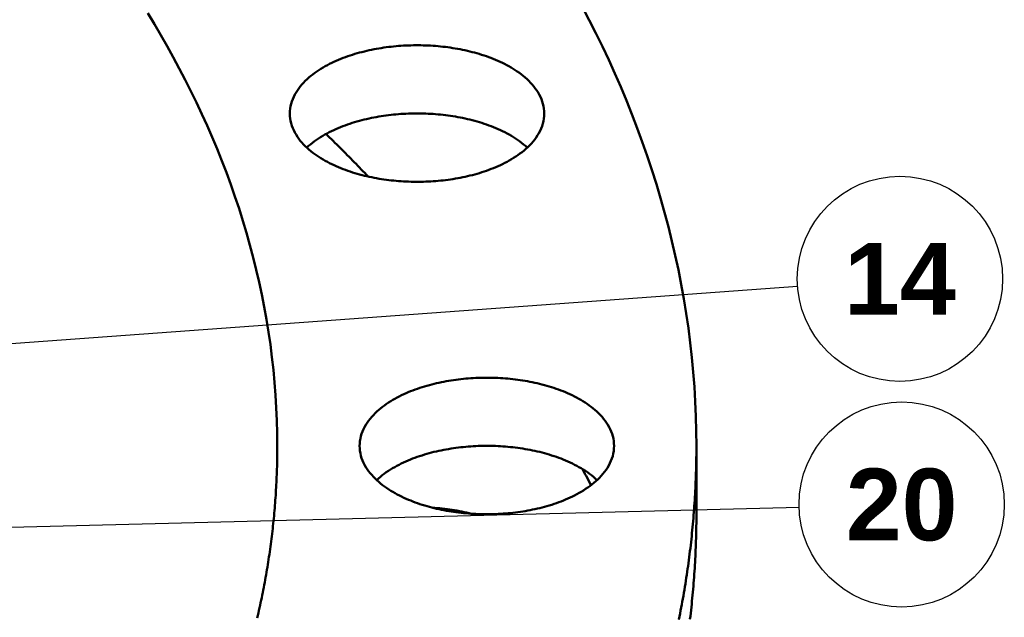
# Model space of a CAD drawing. Header units: millimetres. Extents: x 0 to 841, y 0 to 594.
# Tile 33 of 36: x 448 to 496, y 379 to 408. Entities that reach past the tile are written whole.
import ezdxf
from ezdxf.enums import TextEntityAlignment as Align

# ---------------------------------------------------------------- set-up
doc = ezdxf.new("R2010")
doc.units = ezdxf.units.MM
for name, color, linetype, lineweight in [('COTA', 7, 'CONTINUOUS', 25), ('FINA', 7, 'CONTINUOUS', 25), ('TXT', 7, 'CONTINUOUS', 25), ('VIS', 7, 'CONTINUOUS', 50)]:
    doc.layers.add(name, color=color, linetype=linetype, lineweight=lineweight)
doc.styles.add('STDB', font='LiberationSans-Bold.ttf')

msp = doc.modelspace()

# ---------------------------------------------------------------- linework, layer by layer
at = {"layer": 'COTA'}
for p, q in [((352.411, 385.642), (486.269, 395.376)), ((343.234, 380.979), (486.342, 384.611))]:
    msp.add_line(p, q, dxfattribs=at)
at = {"layer": 'FINA'}
for points in [[(460.923, 387.592), (460.918, 388.211), (460.902, 388.83), (460.875, 389.449), (460.838, 390.068), (460.791, 390.685), (460.733, 391.302), (460.664, 391.917), (460.585, 392.532), (460.496, 393.145), (460.396, 393.756), (460.287, 394.366), (460.167, 394.973), (460.038, 395.579), (459.898, 396.183), (459.749, 396.784), (459.59, 397.383), (459.422, 397.979), (459.244, 398.572), (459.058, 399.163), (458.862, 399.75), (458.657, 400.335), (458.443, 400.916), (458.221, 401.494), (457.99, 402.069), (457.751, 402.64), (457.504, 403.208), (457.248, 403.773), (456.985, 404.333), (456.714, 404.89), (456.436, 405.443), (456.15, 405.993), (455.856, 406.538), (455.556, 407.08), (455.248, 407.618), (454.934, 408.152), (454.613, 408.681)], [(460.923, 387.592), (460.918, 388.211), (460.902, 388.83), (460.875, 389.449), (460.838, 390.068), (460.791, 390.685), (460.733, 391.302), (460.664, 391.917), (460.585, 392.532), (460.496, 393.145), (460.396, 393.756), (460.287, 394.366), (460.167, 394.973), (460.038, 395.579), (459.898, 396.183), (459.749, 396.784), (459.59, 397.383), (459.422, 397.979), (459.244, 398.572), (459.058, 399.163), (458.862, 399.75), (458.657, 400.335), (458.443, 400.916), (458.221, 401.494), (457.99, 402.069), (457.751, 402.64), (457.504, 403.208), (457.248, 403.773), (456.985, 404.333), (456.714, 404.89), (456.436, 405.443), (456.15, 405.993), (455.856, 406.538), (455.556, 407.08), (455.248, 407.618), (454.934, 408.152), (454.613, 408.681)], [(481.341, 387.592), (481.335, 388.312), (481.316, 389.032), (481.285, 389.752), (481.242, 390.471), (481.187, 391.189), (481.119, 391.906), (481.04, 392.622), (480.948, 393.336), (480.844, 394.049), (480.728, 394.76), (480.601, 395.468), (480.462, 396.175), (480.311, 396.879), (480.149, 397.581), (479.976, 398.28), (479.791, 398.976), (479.595, 399.669), (479.389, 400.359), (479.172, 401.046), (478.944, 401.729), (478.706, 402.409), (478.457, 403.085), (478.199, 403.757), (477.93, 404.426), (477.652, 405.09), (477.365, 405.751), (477.068, 406.407), (476.762, 407.059), (476.447, 407.706), (476.123, 408.35), (475.79, 408.988)], [(461.533, 403.796), (461.537, 403.916), (461.549, 404.036), (461.569, 404.155), (461.597, 404.272), (461.632, 404.388), (461.674, 404.501), (461.722, 404.611), (461.776, 404.719), (461.836, 404.823), (461.901, 404.925), (461.97, 405.023), (462.044, 405.119), (462.121, 405.211), (462.202, 405.3), (462.287, 405.386), (462.374, 405.469), (462.464, 405.55), (462.556, 405.627), (462.651, 405.702), (462.747, 405.774), (462.846, 405.844), (462.946, 405.911), (463.047, 405.975), (463.151, 406.038), (463.255, 406.098), (463.361, 406.156), (463.468, 406.211), (463.576, 406.265), (463.684, 406.316), (463.794, 406.366), (463.905, 406.414), (464.016, 406.46), (464.129, 406.504), (464.241, 406.546), (464.355, 406.587), (464.469, 406.625), (464.584, 406.663), (464.699, 406.698), (464.814, 406.732), (464.93, 406.765), (465.047, 406.795), (465.164, 406.825), (465.281, 406.853), (465.399, 406.879), (465.517, 406.904), (465.635, 406.928), (465.753, 406.95), (465.872, 406.97), (465.991, 406.99), (466.11, 407.008), (466.229, 407.025), (466.349, 407.04), (466.469, 407.054), (466.588, 407.067), (466.708, 407.078), (466.828, 407.088), (466.949, 407.097), (467.069, 407.105), (467.189, 407.111), (467.31, 407.116), (467.43, 407.12), (467.551, 407.122), (467.671, 407.124), (467.792, 407.124), (467.912, 407.122), (468.033, 407.12), (468.153, 407.116), (468.273, 407.111), (468.394, 407.105), (468.514, 407.097), (468.634, 407.088), (468.754, 407.078), (468.874, 407.067), (468.994, 407.054), (469.114, 407.04), (469.233, 407.025), (469.353, 407.008), (469.472, 406.99), (469.591, 406.97), (469.71, 406.95), (469.828, 406.928), (469.946, 406.904), (470.064, 406.879), (470.182, 406.853), (470.299, 406.825), (470.416, 406.795), (470.532, 406.765), (470.648, 406.732), (470.764, 406.698), (470.879, 406.663), (470.994, 406.625), (471.108, 406.587), (471.221, 406.546), (471.334, 406.504), (471.446, 406.46), (471.558, 406.414), (471.668, 406.366), (471.778, 406.316), (471.887, 406.265), (471.995, 406.211), (472.102, 406.156), (472.208, 406.098), (472.312, 406.038), (472.415, 405.975), (472.517, 405.911), (472.617, 405.844), (472.716, 405.774), (472.812, 405.702), (472.907, 405.627), (472.999, 405.55), (473.089, 405.469), (473.176, 405.386), (473.26, 405.3), (473.341, 405.211), (473.419, 405.119), (473.493, 405.023), (473.562, 404.925), (473.627, 404.823), (473.687, 404.719), (473.741, 404.611), (473.789, 404.501), (473.831, 404.388), (473.866, 404.272), (473.893, 404.155), (473.913, 404.036), (473.926, 403.916), (473.93, 403.796)], [(472.114, 401.443), (472.007, 401.387), (471.899, 401.333), (471.79, 401.281), (471.681, 401.231), (471.57, 401.183), (471.458, 401.137), (471.346, 401.093), (471.233, 401.05), (471.12, 401.009), (471.006, 400.97), (470.891, 400.933), (470.776, 400.897), (470.66, 400.863), (470.544, 400.83), (470.427, 400.799), (470.31, 400.77), (470.193, 400.742), (470.075, 400.715), (469.957, 400.69), (469.839, 400.666), (469.72, 400.644), (469.601, 400.623), (469.482, 400.604), (469.363, 400.585), (469.244, 400.569), (469.124, 400.553), (469.004, 400.539), (468.884, 400.526), (468.764, 400.515), (468.644, 400.504), (468.524, 400.495), (468.403, 400.488), (468.283, 400.481), (468.162, 400.476), (468.042, 400.472), (467.921, 400.47), (467.8, 400.468), (467.68, 400.468), (467.559, 400.469), (467.438, 400.472), (467.318, 400.476), (467.197, 400.48), (467.077, 400.487), (466.956, 400.494), (466.836, 400.503), (466.716, 400.513), (466.596, 400.524), (466.476, 400.537), (466.356, 400.551), (466.236, 400.566), (466.117, 400.583), (465.997, 400.601), (465.878, 400.62), (465.759, 400.641), (465.641, 400.663), (465.523, 400.687), (465.405, 400.711), (465.287, 400.738), (465.169, 400.766), (465.052, 400.795), (464.936, 400.826), (464.819, 400.858), (464.704, 400.892), (464.588, 400.928), (464.474, 400.965), (464.359, 401.004), (464.246, 401.044), (464.133, 401.086), (464.02, 401.13), (463.909, 401.176), (463.798, 401.224), (463.688, 401.274), (463.579, 401.325), (463.471, 401.379), (463.364, 401.435), (463.258, 401.492), (463.153, 401.552), (463.05, 401.615), (462.948, 401.679), (462.848, 401.747), (462.749, 401.816), (462.653, 401.888), (462.558, 401.963), (462.466, 402.041), (462.376, 402.121), (462.288, 402.204), (462.204, 402.29), (462.123, 402.38), (462.045, 402.472), (461.971, 402.567), (461.901, 402.666), (461.837, 402.767), (461.777, 402.872), (461.722, 402.98), (461.674, 403.09), (461.632, 403.204), (461.597, 403.319), (461.569, 403.436), (461.549, 403.555), (461.537, 403.675), (461.533, 403.796)], [(462.36, 402.135), (462.45, 402.216), (462.542, 402.294), (462.637, 402.369), (462.734, 402.442), (462.832, 402.512), (462.932, 402.58), (463.034, 402.645), (463.137, 402.708), (463.242, 402.768), (463.348, 402.827), (463.455, 402.883), (463.563, 402.937), (463.672, 402.989), (463.782, 403.039), (463.893, 403.087), (464.005, 403.133), (464.117, 403.177), (464.231, 403.22), (464.344, 403.261), (464.459, 403.3), (464.574, 403.337), (464.689, 403.373), (464.805, 403.407), (464.922, 403.44), (465.038, 403.471), (465.156, 403.501), (465.273, 403.529), (465.391, 403.555), (465.509, 403.581), (465.628, 403.604), (465.747, 403.626), (465.866, 403.647), (465.985, 403.667), (466.105, 403.685), (466.225, 403.702), (466.344, 403.717), (466.464, 403.731), (466.585, 403.744), (466.705, 403.756), (466.826, 403.766), (466.946, 403.775), (467.067, 403.782), (467.187, 403.789), (467.308, 403.794), (467.429, 403.798), (467.55, 403.8), (467.671, 403.802), (467.792, 403.802), (467.913, 403.8), (468.034, 403.798), (468.154, 403.794), (468.275, 403.789), (468.396, 403.782), (468.517, 403.775), (468.637, 403.766), (468.758, 403.756), (468.878, 403.744), (468.998, 403.731), (469.118, 403.717), (469.238, 403.702), (469.358, 403.685), (469.477, 403.667), (469.597, 403.647), (469.716, 403.626), (469.835, 403.604), (469.953, 403.581), (470.071, 403.555), (470.189, 403.529), (470.307, 403.501), (470.424, 403.471), (470.541, 403.44), (470.657, 403.407), (470.773, 403.373), (470.889, 403.337), (471.004, 403.3), (471.118, 403.261), (471.232, 403.22), (471.345, 403.177), (471.458, 403.133), (471.569, 403.087), (471.68, 403.039), (471.79, 402.989), (471.9, 402.937), (472.008, 402.883), (472.115, 402.827), (472.221, 402.768), (472.325, 402.708), (472.429, 402.645), (472.53, 402.58), (472.631, 402.512), (472.729, 402.442), (472.826, 402.369), (472.92, 402.294), (473.013, 402.216), (473.102, 402.135)], [(473.93, 403.796), (473.925, 403.671), (473.912, 403.547), (473.891, 403.424), (473.861, 403.303), (473.824, 403.184), (473.779, 403.067), (473.728, 402.954), (473.67, 402.843), (473.607, 402.736), (473.538, 402.632), (473.464, 402.531), (473.386, 402.434), (473.304, 402.339), (473.219, 402.249), (473.13, 402.161), (473.038, 402.077), (472.944, 401.995), (472.847, 401.917), (472.747, 401.841), (472.646, 401.768), (472.543, 401.698), (472.438, 401.631), (472.331, 401.566), (472.223, 401.503), (472.114, 401.443)], [(465.35, 400.723), (465.266, 400.811), (465.182, 400.899), (465.098, 400.987), (465.014, 401.075), (464.929, 401.162), (464.845, 401.25), (464.76, 401.337), (464.675, 401.424), (464.59, 401.511), (464.505, 401.598), (464.42, 401.684), (464.334, 401.771), (464.249, 401.857), (464.163, 401.944), (464.077, 402.03), (463.991, 402.116), (463.905, 402.202), (463.819, 402.288), (463.732, 402.374), (463.646, 402.459), (463.559, 402.545), (463.473, 402.63), (463.386, 402.715), (463.299, 402.8)], [(464.934, 387.592), (464.938, 387.712), (464.95, 387.832), (464.97, 387.951), (464.998, 388.068), (465.032, 388.184), (465.074, 388.297), (465.123, 388.407), (465.177, 388.515), (465.236, 388.619), (465.301, 388.721), (465.371, 388.819), (465.444, 388.915), (465.522, 389.007), (465.603, 389.096), (465.687, 389.182), (465.774, 389.265), (465.864, 389.346), (465.957, 389.423), (466.051, 389.498), (466.148, 389.57), (466.246, 389.64), (466.346, 389.707), (466.448, 389.771), (466.551, 389.834), (466.656, 389.894), (466.761, 389.952), (466.868, 390.007), (466.976, 390.061), (467.085, 390.112), (467.195, 390.162), (467.305, 390.21), (467.417, 390.256), (467.529, 390.3), (467.642, 390.342), (467.755, 390.383), (467.87, 390.421), (467.984, 390.459), (468.099, 390.494), (468.215, 390.528), (468.331, 390.561), (468.447, 390.591), (468.564, 390.621), (468.682, 390.649), (468.799, 390.675), (468.917, 390.7), (469.035, 390.724), (469.154, 390.746), (469.272, 390.766), (469.391, 390.786), (469.511, 390.804), (469.63, 390.821), (469.749, 390.836), (469.869, 390.85), (469.989, 390.863), (470.109, 390.874), (470.229, 390.884), (470.349, 390.893), (470.469, 390.901), (470.59, 390.907), (470.71, 390.912), (470.831, 390.916), (470.951, 390.918), (471.072, 390.92), (471.192, 390.92), (471.313, 390.918), (471.433, 390.916), (471.554, 390.912), (471.674, 390.907), (471.794, 390.901), (471.915, 390.893), (472.035, 390.884), (472.155, 390.874), (472.275, 390.863), (472.395, 390.85), (472.514, 390.836), (472.634, 390.821), (472.753, 390.804), (472.872, 390.786), (472.991, 390.766), (473.11, 390.746), (473.229, 390.724), (473.347, 390.7), (473.465, 390.675), (473.582, 390.649), (473.699, 390.621), (473.816, 390.591), (473.933, 390.561), (474.049, 390.528), (474.165, 390.494), (474.28, 390.459), (474.394, 390.421), (474.508, 390.383), (474.622, 390.342), (474.735, 390.3), (474.847, 390.256), (474.958, 390.21), (475.069, 390.162), (475.179, 390.112), (475.288, 390.061), (475.396, 390.007), (475.503, 389.952), (475.608, 389.894), (475.713, 389.834), (475.816, 389.771), (475.918, 389.707), (476.018, 389.64), (476.116, 389.57), (476.213, 389.498), (476.307, 389.423), (476.399, 389.346), (476.489, 389.265), (476.577, 389.182), (476.661, 389.096), (476.742, 389.007), (476.819, 388.915), (476.893, 388.819), (476.963, 388.721), (477.027, 388.619), (477.087, 388.515), (477.141, 388.407), (477.19, 388.297), (477.231, 388.184), (477.266, 388.068), (477.294, 387.951), (477.314, 387.832), (477.326, 387.712), (477.33, 387.592)], [(459.947, 379.209), (459.976, 379.332), (460.004, 379.455), (460.032, 379.578), (460.059, 379.701), (460.086, 379.824), (460.112, 379.948), (460.138, 380.071), (460.164, 380.195), (460.189, 380.319), (460.214, 380.442), (460.239, 380.566), (460.263, 380.69), (460.286, 380.814), (460.309, 380.938), (460.332, 381.063), (460.354, 381.187), (460.376, 381.311), (460.398, 381.436), (460.419, 381.56), (460.44, 381.685), (460.46, 381.809), (460.48, 381.934), (460.499, 382.059), (460.518, 382.183), (460.536, 382.308), (460.554, 382.433), (460.572, 382.558), (460.589, 382.683), (460.606, 382.808), (460.623, 382.934), (460.639, 383.059), (460.654, 383.184), (460.669, 383.31), (460.684, 383.435), (460.698, 383.56), (460.712, 383.686), (460.725, 383.811), (460.738, 383.937), (460.751, 384.063), (460.763, 384.188), (460.774, 384.314), (460.786, 384.44), (460.796, 384.566), (460.807, 384.691), (460.817, 384.817), (460.826, 384.943), (460.835, 385.069), (460.844, 385.195), (460.852, 385.321), (460.859, 385.447), (460.867, 385.573), (460.874, 385.699), (460.88, 385.825), (460.886, 385.951), (460.891, 386.077), (460.896, 386.204), (460.901, 386.33), (460.905, 386.456), (460.909, 386.582), (460.912, 386.708), (460.915, 386.834), (460.918, 386.961), (460.92, 387.087), (460.921, 387.213), (460.922, 387.339), (460.923, 387.466), (460.923, 387.592)], [(459.947, 379.209), (459.976, 379.332), (460.004, 379.455), (460.032, 379.578), (460.059, 379.701), (460.086, 379.824), (460.112, 379.948), (460.138, 380.071), (460.164, 380.195), (460.189, 380.319), (460.214, 380.442), (460.239, 380.566), (460.263, 380.69), (460.286, 380.814), (460.309, 380.938), (460.332, 381.063), (460.354, 381.187), (460.376, 381.311), (460.398, 381.436), (460.419, 381.56), (460.44, 381.685), (460.46, 381.809), (460.48, 381.934), (460.499, 382.059), (460.518, 382.183), (460.536, 382.308), (460.554, 382.433), (460.572, 382.558), (460.589, 382.683), (460.606, 382.808), (460.623, 382.934), (460.639, 383.059), (460.654, 383.184), (460.669, 383.31), (460.684, 383.435), (460.698, 383.56), (460.712, 383.686), (460.725, 383.811), (460.738, 383.937), (460.751, 384.063), (460.763, 384.188), (460.774, 384.314), (460.786, 384.44), (460.796, 384.566), (460.807, 384.691), (460.817, 384.817), (460.826, 384.943), (460.835, 385.069), (460.844, 385.195), (460.852, 385.321), (460.859, 385.447), (460.867, 385.573), (460.874, 385.699), (460.88, 385.825), (460.886, 385.951), (460.891, 386.077), (460.896, 386.204), (460.901, 386.33), (460.905, 386.456), (460.909, 386.582), (460.912, 386.708), (460.915, 386.834), (460.918, 386.961), (460.92, 387.087), (460.921, 387.213), (460.922, 387.339), (460.923, 387.466), (460.923, 387.592)], [(460.923, 387.592), (460.923, 387.592)], [(475.515, 385.239), (475.408, 385.183), (475.3, 385.129), (475.191, 385.077), (475.081, 385.027), (474.97, 384.979), (474.859, 384.933), (474.747, 384.889), (474.634, 384.846), (474.52, 384.805), (474.406, 384.766), (474.291, 384.729), (474.176, 384.693), (474.061, 384.659), (473.944, 384.626), (473.828, 384.595), (473.711, 384.566), (473.593, 384.538), (473.476, 384.511), (473.358, 384.486), (473.239, 384.462), (473.121, 384.44), (473.002, 384.419), (472.883, 384.4), (472.764, 384.382), (472.644, 384.365), (472.525, 384.349), (472.405, 384.335), (472.285, 384.322), (472.165, 384.311), (472.045, 384.3), (471.924, 384.291), (471.804, 384.284), (471.683, 384.277), (471.563, 384.272), (471.442, 384.268), (471.322, 384.266), (471.201, 384.264), (471.08, 384.264), (470.96, 384.265), (470.839, 384.268), (470.718, 384.272), (470.598, 384.276), (470.477, 384.283), (470.357, 384.29), (470.237, 384.299), (470.116, 384.309), (469.996, 384.32), (469.876, 384.333), (469.756, 384.347), (469.637, 384.362), (469.517, 384.379), (469.398, 384.397), (469.279, 384.416), (469.16, 384.437), (469.041, 384.459), (468.923, 384.483), (468.805, 384.507), (468.687, 384.534), (468.57, 384.562), (468.453, 384.591), (468.336, 384.622), (468.22, 384.654), (468.104, 384.688), (467.989, 384.724), (467.874, 384.761), (467.76, 384.8), (467.646, 384.84), (467.533, 384.882), (467.421, 384.926), (467.309, 384.972), (467.199, 385.02), (467.089, 385.07), (466.98, 385.121), (466.871, 385.175), (466.764, 385.231), (466.659, 385.288), (466.554, 385.348), (466.451, 385.411), (466.349, 385.475), (466.248, 385.543), (466.15, 385.612), (466.053, 385.684), (465.959, 385.759), (465.866, 385.837), (465.776, 385.917), (465.689, 386), (465.604, 386.086), (465.523, 386.176), (465.445, 386.268), (465.372, 386.363), (465.302, 386.462), (465.237, 386.563), (465.177, 386.668), (465.123, 386.776), (465.075, 386.886), (465.033, 387), (464.998, 387.115), (464.97, 387.232), (464.95, 387.351), (464.938, 387.471), (464.934, 387.592)], [(465.761, 385.931), (465.851, 386.012), (465.943, 386.09), (466.038, 386.165), (466.134, 386.238), (466.233, 386.308), (466.333, 386.376), (466.435, 386.441), (466.538, 386.504), (466.643, 386.564), (466.749, 386.623), (466.856, 386.679), (466.964, 386.733), (467.073, 386.785), (467.183, 386.835), (467.294, 386.883), (467.406, 386.929), (467.518, 386.973), (467.631, 387.016), (467.745, 387.057), (467.859, 387.096), (467.974, 387.133), (468.09, 387.169), (468.206, 387.203), (468.322, 387.236), (468.439, 387.267), (468.556, 387.297), (468.674, 387.325), (468.792, 387.351), (468.91, 387.377), (469.029, 387.4), (469.147, 387.422), (469.267, 387.443), (469.386, 387.463), (469.505, 387.481), (469.625, 387.498), (469.745, 387.513), (469.865, 387.527), (469.985, 387.54), (470.106, 387.552), (470.226, 387.562), (470.347, 387.571), (470.467, 387.578), (470.588, 387.585), (470.709, 387.59), (470.83, 387.594), (470.951, 387.596), (471.071, 387.598), (471.192, 387.598), (471.313, 387.596), (471.434, 387.594), (471.555, 387.59), (471.676, 387.585), (471.797, 387.578), (471.917, 387.571), (472.038, 387.562), (472.158, 387.552), (472.279, 387.54), (472.399, 387.527), (472.519, 387.513), (472.639, 387.498), (472.758, 387.481), (472.878, 387.463), (472.997, 387.443), (473.116, 387.422), (473.235, 387.4), (473.354, 387.377), (473.472, 387.351), (473.59, 387.325), (473.708, 387.297), (473.825, 387.267), (473.942, 387.236), (474.058, 387.203), (474.174, 387.169), (474.289, 387.133), (474.404, 387.096), (474.519, 387.057), (474.633, 387.016), (474.746, 386.973), (474.858, 386.929), (474.97, 386.883), (475.081, 386.835), (475.191, 386.785), (475.3, 386.733), (475.408, 386.679), (475.515, 386.623), (475.621, 386.564), (475.726, 386.504), (475.829, 386.441), (475.931, 386.376), (476.031, 386.308), (476.13, 386.238), (476.226, 386.165), (476.321, 386.09), (476.413, 386.012), (476.503, 385.931)], [(477.33, 387.592), (477.326, 387.467), (477.313, 387.343), (477.291, 387.22), (477.262, 387.099), (477.224, 386.98), (477.18, 386.863), (477.128, 386.75), (477.071, 386.639), (477.007, 386.532), (476.938, 386.428), (476.865, 386.327), (476.787, 386.23), (476.705, 386.135), (476.619, 386.045), (476.531, 385.957), (476.439, 385.873), (476.344, 385.791), (476.247, 385.713), (476.148, 385.637), (476.047, 385.564), (475.943, 385.494), (475.839, 385.427), (475.732, 385.362), (475.624, 385.299), (475.515, 385.239)], [(480.488, 379.135), (480.516, 379.279), (480.545, 379.423), (480.573, 379.567), (480.6, 379.711), (480.627, 379.855), (480.654, 380), (480.68, 380.144), (480.705, 380.289), (480.73, 380.433), (480.755, 380.578), (480.779, 380.723), (480.802, 380.868), (480.825, 381.013), (480.848, 381.158), (480.87, 381.303), (480.891, 381.448), (480.912, 381.594), (480.933, 381.739), (480.953, 381.884), (480.972, 382.03), (480.991, 382.175), (481.01, 382.321), (481.028, 382.467), (481.046, 382.612), (481.063, 382.758), (481.079, 382.904), (481.095, 383.05), (481.111, 383.196), (481.126, 383.342), (481.14, 383.488), (481.154, 383.634), (481.168, 383.78), (481.181, 383.927), (481.193, 384.073), (481.205, 384.219), (481.217, 384.365), (481.228, 384.512), (481.238, 384.658), (481.248, 384.805), (481.258, 384.951), (481.267, 385.098), (481.275, 385.244), (481.283, 385.391), (481.291, 385.538), (481.297, 385.684), (481.304, 385.831), (481.31, 385.978), (481.315, 386.124), (481.32, 386.271), (481.324, 386.418), (481.328, 386.564), (481.332, 386.711), (481.334, 386.858), (481.337, 387.005), (481.338, 387.152), (481.34, 387.298), (481.341, 387.445), (481.341, 387.592)], [(481.341, 387.592), (481.341, 384.27)], [(476.202, 385.678), (476.145, 385.79), (476.087, 385.902), (476.03, 386.015), (475.972, 386.127), (475.913, 386.238), (475.855, 386.35), (475.796, 386.462)], [(468.484, 384.583), (468.604, 384.575), (468.723, 384.565), (468.843, 384.554), (468.962, 384.541), (469.082, 384.528), (469.201, 384.513), (469.32, 384.497), (469.438, 384.479), (469.557, 384.46), (469.675, 384.44), (469.793, 384.418), (469.911, 384.395), (470.029, 384.371), (470.146, 384.345), (470.263, 384.318), (470.379, 384.289)], [(481.028, 379.145), (481.046, 379.29), (481.063, 379.436), (481.079, 379.582), (481.095, 379.728), (481.111, 379.874), (481.126, 380.02), (481.14, 380.166), (481.154, 380.312), (481.168, 380.458), (481.181, 380.605), (481.193, 380.751), (481.205, 380.897), (481.217, 381.043), (481.228, 381.19), (481.238, 381.336), (481.248, 381.483), (481.258, 381.629), (481.267, 381.776), (481.275, 381.922), (481.283, 382.069), (481.291, 382.215), (481.297, 382.362), (481.304, 382.509), (481.31, 382.655), (481.315, 382.802), (481.32, 382.949), (481.324, 383.096), (481.328, 383.242), (481.332, 383.389), (481.334, 383.536), (481.337, 383.683), (481.338, 383.829), (481.34, 383.976), (481.341, 384.123), (481.341, 384.27)]]:
    msp.add_lwpolyline(points, dxfattribs=at)
for centre in [(491.256, 395.738), (491.341, 384.738)]:
    msp.add_circle(centre, 5, dxfattribs=at)
at = {"layer": 'VIS'}
for points in [[(460.923, 387.592), (460.918, 388.211), (460.902, 388.83), (460.875, 389.449), (460.838, 390.068), (460.791, 390.685), (460.733, 391.302), (460.664, 391.917), (460.585, 392.532), (460.496, 393.145), (460.396, 393.756), (460.287, 394.366), (460.167, 394.973), (460.038, 395.579), (459.898, 396.183), (459.749, 396.784), (459.59, 397.383), (459.422, 397.979), (459.244, 398.572), (459.058, 399.163), (458.862, 399.75), (458.657, 400.335), (458.443, 400.916), (458.221, 401.494), (457.99, 402.069), (457.751, 402.64), (457.504, 403.208), (457.248, 403.773), (456.985, 404.333), (456.714, 404.89), (456.436, 405.443), (456.15, 405.993), (455.856, 406.538), (455.556, 407.08), (455.248, 407.618), (454.934, 408.152), (454.613, 408.681)], [(460.923, 387.592), (460.918, 388.211), (460.902, 388.83), (460.875, 389.449), (460.838, 390.068), (460.791, 390.685), (460.733, 391.302), (460.664, 391.917), (460.585, 392.532), (460.496, 393.145), (460.396, 393.756), (460.287, 394.366), (460.167, 394.973), (460.038, 395.579), (459.898, 396.183), (459.749, 396.784), (459.59, 397.383), (459.422, 397.979), (459.244, 398.572), (459.058, 399.163), (458.862, 399.75), (458.657, 400.335), (458.443, 400.916), (458.221, 401.494), (457.99, 402.069), (457.751, 402.64), (457.504, 403.208), (457.248, 403.773), (456.985, 404.333), (456.714, 404.89), (456.436, 405.443), (456.15, 405.993), (455.856, 406.538), (455.556, 407.08), (455.248, 407.618), (454.934, 408.152), (454.613, 408.681)], [(481.341, 387.592), (481.335, 388.312), (481.316, 389.032), (481.285, 389.752), (481.242, 390.471), (481.187, 391.189), (481.119, 391.906), (481.04, 392.622), (480.948, 393.336), (480.844, 394.049), (480.728, 394.76), (480.601, 395.468), (480.462, 396.175), (480.311, 396.879), (480.149, 397.581), (479.976, 398.28), (479.791, 398.976), (479.595, 399.669), (479.389, 400.359), (479.172, 401.046), (478.944, 401.729), (478.706, 402.409), (478.457, 403.085), (478.199, 403.757), (477.93, 404.426), (477.652, 405.09), (477.365, 405.751), (477.068, 406.407), (476.762, 407.059), (476.447, 407.706), (476.123, 408.35), (475.79, 408.988)], [(461.533, 403.796), (461.537, 403.916), (461.549, 404.036), (461.569, 404.155), (461.597, 404.272), (461.632, 404.388), (461.674, 404.501), (461.722, 404.611), (461.776, 404.719), (461.836, 404.823), (461.901, 404.925), (461.97, 405.023), (462.044, 405.119), (462.121, 405.211), (462.202, 405.3), (462.287, 405.386), (462.374, 405.469), (462.464, 405.55), (462.556, 405.627), (462.651, 405.702), (462.747, 405.774), (462.846, 405.844), (462.946, 405.911), (463.047, 405.975), (463.151, 406.038), (463.255, 406.098), (463.361, 406.156), (463.468, 406.211), (463.576, 406.265), (463.684, 406.316), (463.794, 406.366), (463.905, 406.414), (464.016, 406.46), (464.129, 406.504), (464.241, 406.546), (464.355, 406.587), (464.469, 406.625), (464.584, 406.663), (464.699, 406.698), (464.814, 406.732), (464.93, 406.765), (465.047, 406.795), (465.164, 406.825), (465.281, 406.853), (465.399, 406.879), (465.517, 406.904), (465.635, 406.928), (465.753, 406.95), (465.872, 406.97), (465.991, 406.99), (466.11, 407.008), (466.229, 407.025), (466.349, 407.04), (466.469, 407.054), (466.588, 407.067), (466.708, 407.078), (466.828, 407.088), (466.949, 407.097), (467.069, 407.105), (467.189, 407.111), (467.31, 407.116), (467.43, 407.12), (467.551, 407.122), (467.671, 407.124), (467.792, 407.124), (467.912, 407.122), (468.033, 407.12), (468.153, 407.116), (468.273, 407.111), (468.394, 407.105), (468.514, 407.097), (468.634, 407.088), (468.754, 407.078), (468.874, 407.067), (468.994, 407.054), (469.114, 407.04), (469.233, 407.025), (469.353, 407.008), (469.472, 406.99), (469.591, 406.97), (469.71, 406.95), (469.828, 406.928), (469.946, 406.904), (470.064, 406.879), (470.182, 406.853), (470.299, 406.825), (470.416, 406.795), (470.532, 406.765), (470.648, 406.732), (470.764, 406.698), (470.879, 406.663), (470.994, 406.625), (471.108, 406.587), (471.221, 406.546), (471.334, 406.504), (471.446, 406.46), (471.558, 406.414), (471.668, 406.366), (471.778, 406.316), (471.887, 406.265), (471.995, 406.211), (472.102, 406.156), (472.208, 406.098), (472.312, 406.038), (472.415, 405.975), (472.517, 405.911), (472.617, 405.844), (472.716, 405.774), (472.812, 405.702), (472.907, 405.627), (472.999, 405.55), (473.089, 405.469), (473.176, 405.386), (473.26, 405.3), (473.341, 405.211), (473.419, 405.119), (473.493, 405.023), (473.562, 404.925), (473.627, 404.823), (473.687, 404.719), (473.741, 404.611), (473.789, 404.501), (473.831, 404.388), (473.866, 404.272), (473.893, 404.155), (473.913, 404.036), (473.926, 403.916), (473.93, 403.796)], [(472.114, 401.443), (472.007, 401.387), (471.899, 401.333), (471.79, 401.281), (471.681, 401.231), (471.57, 401.183), (471.458, 401.137), (471.346, 401.093), (471.233, 401.05), (471.12, 401.009), (471.006, 400.97), (470.891, 400.933), (470.776, 400.897), (470.66, 400.863), (470.544, 400.83), (470.427, 400.799), (470.31, 400.77), (470.193, 400.742), (470.075, 400.715), (469.957, 400.69), (469.839, 400.666), (469.72, 400.644), (469.601, 400.623), (469.482, 400.604), (469.363, 400.585), (469.244, 400.569), (469.124, 400.553), (469.004, 400.539), (468.884, 400.526), (468.764, 400.515), (468.644, 400.504), (468.524, 400.495), (468.403, 400.488), (468.283, 400.481), (468.162, 400.476), (468.042, 400.472), (467.921, 400.47), (467.8, 400.468), (467.68, 400.468), (467.559, 400.469), (467.438, 400.472), (467.318, 400.476), (467.197, 400.48), (467.077, 400.487), (466.956, 400.494), (466.836, 400.503), (466.716, 400.513), (466.596, 400.524), (466.476, 400.537), (466.356, 400.551), (466.236, 400.566), (466.117, 400.583), (465.997, 400.601), (465.878, 400.62), (465.759, 400.641), (465.641, 400.663), (465.523, 400.687), (465.405, 400.711), (465.287, 400.738), (465.169, 400.766), (465.052, 400.795), (464.936, 400.826), (464.819, 400.858), (464.704, 400.892), (464.588, 400.928), (464.474, 400.965), (464.359, 401.004), (464.246, 401.044), (464.133, 401.086), (464.02, 401.13), (463.909, 401.176), (463.798, 401.224), (463.688, 401.274), (463.579, 401.325), (463.471, 401.379), (463.364, 401.435), (463.258, 401.492), (463.153, 401.552), (463.05, 401.615), (462.948, 401.679), (462.848, 401.747), (462.749, 401.816), (462.653, 401.888), (462.558, 401.963), (462.466, 402.041), (462.376, 402.121), (462.288, 402.204), (462.204, 402.29), (462.123, 402.38), (462.045, 402.472), (461.971, 402.567), (461.901, 402.666), (461.837, 402.767), (461.777, 402.872), (461.722, 402.98), (461.674, 403.09), (461.632, 403.204), (461.597, 403.319), (461.569, 403.436), (461.549, 403.555), (461.537, 403.675), (461.533, 403.796)], [(462.36, 402.135), (462.45, 402.216), (462.542, 402.294), (462.637, 402.369), (462.734, 402.442), (462.832, 402.512), (462.932, 402.58), (463.034, 402.645), (463.137, 402.708), (463.242, 402.768), (463.348, 402.827), (463.455, 402.883), (463.563, 402.937), (463.672, 402.989), (463.782, 403.039), (463.893, 403.087), (464.005, 403.133), (464.117, 403.177), (464.231, 403.22), (464.344, 403.261), (464.459, 403.3), (464.574, 403.337), (464.689, 403.373), (464.805, 403.407), (464.922, 403.44), (465.038, 403.471), (465.156, 403.501), (465.273, 403.529), (465.391, 403.555), (465.509, 403.581), (465.628, 403.604), (465.747, 403.626), (465.866, 403.647), (465.985, 403.667), (466.105, 403.685), (466.225, 403.702), (466.344, 403.717), (466.464, 403.731), (466.585, 403.744), (466.705, 403.756), (466.826, 403.766), (466.946, 403.775), (467.067, 403.782), (467.187, 403.789), (467.308, 403.794), (467.429, 403.798), (467.55, 403.8), (467.671, 403.802), (467.792, 403.802), (467.913, 403.8), (468.034, 403.798), (468.154, 403.794), (468.275, 403.789), (468.396, 403.782), (468.517, 403.775), (468.637, 403.766), (468.758, 403.756), (468.878, 403.744), (468.998, 403.731), (469.118, 403.717), (469.238, 403.702), (469.358, 403.685), (469.477, 403.667), (469.597, 403.647), (469.716, 403.626), (469.835, 403.604), (469.953, 403.581), (470.071, 403.555), (470.189, 403.529), (470.307, 403.501), (470.424, 403.471), (470.541, 403.44), (470.657, 403.407), (470.773, 403.373), (470.889, 403.337), (471.004, 403.3), (471.118, 403.261), (471.232, 403.22), (471.345, 403.177), (471.458, 403.133), (471.569, 403.087), (471.68, 403.039), (471.79, 402.989), (471.9, 402.937), (472.008, 402.883), (472.115, 402.827), (472.221, 402.768), (472.325, 402.708), (472.429, 402.645), (472.53, 402.58), (472.631, 402.512), (472.729, 402.442), (472.826, 402.369), (472.92, 402.294), (473.013, 402.216), (473.102, 402.135)], [(473.93, 403.796), (473.925, 403.671), (473.912, 403.547), (473.891, 403.424), (473.861, 403.303), (473.824, 403.184), (473.779, 403.067), (473.728, 402.954), (473.67, 402.843), (473.607, 402.736), (473.538, 402.632), (473.464, 402.531), (473.386, 402.434), (473.304, 402.339), (473.219, 402.249), (473.13, 402.161), (473.038, 402.077), (472.944, 401.995), (472.847, 401.917), (472.747, 401.841), (472.646, 401.768), (472.543, 401.698), (472.438, 401.631), (472.331, 401.566), (472.223, 401.503), (472.114, 401.443)], [(465.35, 400.723), (465.266, 400.811), (465.182, 400.899), (465.098, 400.987), (465.014, 401.075), (464.929, 401.162), (464.845, 401.25), (464.76, 401.337), (464.675, 401.424), (464.59, 401.511), (464.505, 401.598), (464.42, 401.684), (464.334, 401.771), (464.249, 401.857), (464.163, 401.944), (464.077, 402.03), (463.991, 402.116), (463.905, 402.202), (463.819, 402.288), (463.732, 402.374), (463.646, 402.459), (463.559, 402.545), (463.473, 402.63), (463.386, 402.715), (463.299, 402.8)], [(464.934, 387.592), (464.938, 387.712), (464.95, 387.832), (464.97, 387.951), (464.998, 388.068), (465.032, 388.184), (465.074, 388.297), (465.123, 388.407), (465.177, 388.515), (465.236, 388.619), (465.301, 388.721), (465.371, 388.819), (465.444, 388.915), (465.522, 389.007), (465.603, 389.096), (465.687, 389.182), (465.774, 389.265), (465.864, 389.346), (465.957, 389.423), (466.051, 389.498), (466.148, 389.57), (466.246, 389.64), (466.346, 389.707), (466.448, 389.771), (466.551, 389.834), (466.656, 389.894), (466.761, 389.952), (466.868, 390.007), (466.976, 390.061), (467.085, 390.112), (467.195, 390.162), (467.305, 390.21), (467.417, 390.256), (467.529, 390.3), (467.642, 390.342), (467.755, 390.383), (467.87, 390.421), (467.984, 390.459), (468.099, 390.494), (468.215, 390.528), (468.331, 390.561), (468.447, 390.591), (468.564, 390.621), (468.682, 390.649), (468.799, 390.675), (468.917, 390.7), (469.035, 390.724), (469.154, 390.746), (469.272, 390.766), (469.391, 390.786), (469.511, 390.804), (469.63, 390.821), (469.749, 390.836), (469.869, 390.85), (469.989, 390.863), (470.109, 390.874), (470.229, 390.884), (470.349, 390.893), (470.469, 390.901), (470.59, 390.907), (470.71, 390.912), (470.831, 390.916), (470.951, 390.918), (471.072, 390.92), (471.192, 390.92), (471.313, 390.918), (471.433, 390.916), (471.554, 390.912), (471.674, 390.907), (471.794, 390.901), (471.915, 390.893), (472.035, 390.884), (472.155, 390.874), (472.275, 390.863), (472.395, 390.85), (472.514, 390.836), (472.634, 390.821), (472.753, 390.804), (472.872, 390.786), (472.991, 390.766), (473.11, 390.746), (473.229, 390.724), (473.347, 390.7), (473.465, 390.675), (473.582, 390.649), (473.699, 390.621), (473.816, 390.591), (473.933, 390.561), (474.049, 390.528), (474.165, 390.494), (474.28, 390.459), (474.394, 390.421), (474.508, 390.383), (474.622, 390.342), (474.735, 390.3), (474.847, 390.256), (474.958, 390.21), (475.069, 390.162), (475.179, 390.112), (475.288, 390.061), (475.396, 390.007), (475.503, 389.952), (475.608, 389.894), (475.713, 389.834), (475.816, 389.771), (475.918, 389.707), (476.018, 389.64), (476.116, 389.57), (476.213, 389.498), (476.307, 389.423), (476.399, 389.346), (476.489, 389.265), (476.577, 389.182), (476.661, 389.096), (476.742, 389.007), (476.819, 388.915), (476.893, 388.819), (476.963, 388.721), (477.027, 388.619), (477.087, 388.515), (477.141, 388.407), (477.19, 388.297), (477.231, 388.184), (477.266, 388.068), (477.294, 387.951), (477.314, 387.832), (477.326, 387.712), (477.33, 387.592)], [(459.947, 379.209), (459.976, 379.332), (460.004, 379.455), (460.032, 379.578), (460.059, 379.701), (460.086, 379.824), (460.112, 379.948), (460.138, 380.071), (460.164, 380.195), (460.189, 380.319), (460.214, 380.442), (460.239, 380.566), (460.263, 380.69), (460.286, 380.814), (460.309, 380.938), (460.332, 381.063), (460.354, 381.187), (460.376, 381.311), (460.398, 381.436), (460.419, 381.56), (460.44, 381.685), (460.46, 381.809), (460.48, 381.934), (460.499, 382.059), (460.518, 382.183), (460.536, 382.308), (460.554, 382.433), (460.572, 382.558), (460.589, 382.683), (460.606, 382.808), (460.623, 382.934), (460.639, 383.059), (460.654, 383.184), (460.669, 383.31), (460.684, 383.435), (460.698, 383.56), (460.712, 383.686), (460.725, 383.811), (460.738, 383.937), (460.751, 384.063), (460.763, 384.188), (460.774, 384.314), (460.786, 384.44), (460.796, 384.566), (460.807, 384.691), (460.817, 384.817), (460.826, 384.943), (460.835, 385.069), (460.844, 385.195), (460.852, 385.321), (460.859, 385.447), (460.867, 385.573), (460.874, 385.699), (460.88, 385.825), (460.886, 385.951), (460.891, 386.077), (460.896, 386.204), (460.901, 386.33), (460.905, 386.456), (460.909, 386.582), (460.912, 386.708), (460.915, 386.834), (460.918, 386.961), (460.92, 387.087), (460.921, 387.213), (460.922, 387.339), (460.923, 387.466), (460.923, 387.592)], [(459.947, 379.209), (459.976, 379.332), (460.004, 379.455), (460.032, 379.578), (460.059, 379.701), (460.086, 379.824), (460.112, 379.948), (460.138, 380.071), (460.164, 380.195), (460.189, 380.319), (460.214, 380.442), (460.239, 380.566), (460.263, 380.69), (460.286, 380.814), (460.309, 380.938), (460.332, 381.063), (460.354, 381.187), (460.376, 381.311), (460.398, 381.436), (460.419, 381.56), (460.44, 381.685), (460.46, 381.809), (460.48, 381.934), (460.499, 382.059), (460.518, 382.183), (460.536, 382.308), (460.554, 382.433), (460.572, 382.558), (460.589, 382.683), (460.606, 382.808), (460.623, 382.934), (460.639, 383.059), (460.654, 383.184), (460.669, 383.31), (460.684, 383.435), (460.698, 383.56), (460.712, 383.686), (460.725, 383.811), (460.738, 383.937), (460.751, 384.063), (460.763, 384.188), (460.774, 384.314), (460.786, 384.44), (460.796, 384.566), (460.807, 384.691), (460.817, 384.817), (460.826, 384.943), (460.835, 385.069), (460.844, 385.195), (460.852, 385.321), (460.859, 385.447), (460.867, 385.573), (460.874, 385.699), (460.88, 385.825), (460.886, 385.951), (460.891, 386.077), (460.896, 386.204), (460.901, 386.33), (460.905, 386.456), (460.909, 386.582), (460.912, 386.708), (460.915, 386.834), (460.918, 386.961), (460.92, 387.087), (460.921, 387.213), (460.922, 387.339), (460.923, 387.466), (460.923, 387.592)], [(460.923, 387.592), (460.923, 387.592)], [(475.515, 385.239), (475.408, 385.183), (475.3, 385.129), (475.191, 385.077), (475.081, 385.027), (474.97, 384.979), (474.859, 384.933), (474.747, 384.889), (474.634, 384.846), (474.52, 384.805), (474.406, 384.766), (474.291, 384.729), (474.176, 384.693), (474.061, 384.659), (473.944, 384.626), (473.828, 384.595), (473.711, 384.566), (473.593, 384.538), (473.476, 384.511), (473.358, 384.486), (473.239, 384.462), (473.121, 384.44), (473.002, 384.419), (472.883, 384.4), (472.764, 384.382), (472.644, 384.365), (472.525, 384.349), (472.405, 384.335), (472.285, 384.322), (472.165, 384.311), (472.045, 384.3), (471.924, 384.291), (471.804, 384.284), (471.683, 384.277), (471.563, 384.272), (471.442, 384.268), (471.322, 384.266), (471.201, 384.264), (471.08, 384.264), (470.96, 384.265), (470.839, 384.268), (470.718, 384.272), (470.598, 384.276), (470.477, 384.283), (470.357, 384.29), (470.237, 384.299), (470.116, 384.309), (469.996, 384.32), (469.876, 384.333), (469.756, 384.347), (469.637, 384.362), (469.517, 384.379), (469.398, 384.397), (469.279, 384.416), (469.16, 384.437), (469.041, 384.459), (468.923, 384.483), (468.805, 384.507), (468.687, 384.534), (468.57, 384.562), (468.453, 384.591), (468.336, 384.622), (468.22, 384.654), (468.104, 384.688), (467.989, 384.724), (467.874, 384.761), (467.76, 384.8), (467.646, 384.84), (467.533, 384.882), (467.421, 384.926), (467.309, 384.972), (467.199, 385.02), (467.089, 385.07), (466.98, 385.121), (466.871, 385.175), (466.764, 385.231), (466.659, 385.288), (466.554, 385.348), (466.451, 385.411), (466.349, 385.475), (466.248, 385.543), (466.15, 385.612), (466.053, 385.684), (465.959, 385.759), (465.866, 385.837), (465.776, 385.917), (465.689, 386), (465.604, 386.086), (465.523, 386.176), (465.445, 386.268), (465.372, 386.363), (465.302, 386.462), (465.237, 386.563), (465.177, 386.668), (465.123, 386.776), (465.075, 386.886), (465.033, 387), (464.998, 387.115), (464.97, 387.232), (464.95, 387.351), (464.938, 387.471), (464.934, 387.592)], [(465.761, 385.931), (465.851, 386.012), (465.943, 386.09), (466.038, 386.165), (466.134, 386.238), (466.233, 386.308), (466.333, 386.376), (466.435, 386.441), (466.538, 386.504), (466.643, 386.564), (466.749, 386.623), (466.856, 386.679), (466.964, 386.733), (467.073, 386.785), (467.183, 386.835), (467.294, 386.883), (467.406, 386.929), (467.518, 386.973), (467.631, 387.016), (467.745, 387.057), (467.859, 387.096), (467.974, 387.133), (468.09, 387.169), (468.206, 387.203), (468.322, 387.236), (468.439, 387.267), (468.556, 387.297), (468.674, 387.325), (468.792, 387.351), (468.91, 387.377), (469.029, 387.4), (469.147, 387.422), (469.267, 387.443), (469.386, 387.463), (469.505, 387.481), (469.625, 387.498), (469.745, 387.513), (469.865, 387.527), (469.985, 387.54), (470.106, 387.552), (470.226, 387.562), (470.347, 387.571), (470.467, 387.578), (470.588, 387.585), (470.709, 387.59), (470.83, 387.594), (470.951, 387.596), (471.071, 387.598), (471.192, 387.598), (471.313, 387.596), (471.434, 387.594), (471.555, 387.59), (471.676, 387.585), (471.797, 387.578), (471.917, 387.571), (472.038, 387.562), (472.158, 387.552), (472.279, 387.54), (472.399, 387.527), (472.519, 387.513), (472.639, 387.498), (472.758, 387.481), (472.878, 387.463), (472.997, 387.443), (473.116, 387.422), (473.235, 387.4), (473.354, 387.377), (473.472, 387.351), (473.59, 387.325), (473.708, 387.297), (473.825, 387.267), (473.942, 387.236), (474.058, 387.203), (474.174, 387.169), (474.289, 387.133), (474.404, 387.096), (474.519, 387.057), (474.633, 387.016), (474.746, 386.973), (474.858, 386.929), (474.97, 386.883), (475.081, 386.835), (475.191, 386.785), (475.3, 386.733), (475.408, 386.679), (475.515, 386.623), (475.621, 386.564), (475.726, 386.504), (475.829, 386.441), (475.931, 386.376), (476.031, 386.308), (476.13, 386.238), (476.226, 386.165), (476.321, 386.09), (476.413, 386.012), (476.503, 385.931)], [(477.33, 387.592), (477.326, 387.467), (477.313, 387.343), (477.291, 387.22), (477.262, 387.099), (477.224, 386.98), (477.18, 386.863), (477.128, 386.75), (477.071, 386.639), (477.007, 386.532), (476.938, 386.428), (476.865, 386.327), (476.787, 386.23), (476.705, 386.135), (476.619, 386.045), (476.531, 385.957), (476.439, 385.873), (476.344, 385.791), (476.247, 385.713), (476.148, 385.637), (476.047, 385.564), (475.943, 385.494), (475.839, 385.427), (475.732, 385.362), (475.624, 385.299), (475.515, 385.239)], [(480.488, 379.135), (480.516, 379.279), (480.545, 379.423), (480.573, 379.567), (480.6, 379.711), (480.627, 379.855), (480.654, 380), (480.68, 380.144), (480.705, 380.289), (480.73, 380.433), (480.755, 380.578), (480.779, 380.723), (480.802, 380.868), (480.825, 381.013), (480.848, 381.158), (480.87, 381.303), (480.891, 381.448), (480.912, 381.594), (480.933, 381.739), (480.953, 381.884), (480.972, 382.03), (480.991, 382.175), (481.01, 382.321), (481.028, 382.467), (481.046, 382.612), (481.063, 382.758), (481.079, 382.904), (481.095, 383.05), (481.111, 383.196), (481.126, 383.342), (481.14, 383.488), (481.154, 383.634), (481.168, 383.78), (481.181, 383.927), (481.193, 384.073), (481.205, 384.219), (481.217, 384.365), (481.228, 384.512), (481.238, 384.658), (481.248, 384.805), (481.258, 384.951), (481.267, 385.098), (481.275, 385.244), (481.283, 385.391), (481.291, 385.538), (481.297, 385.684), (481.304, 385.831), (481.31, 385.978), (481.315, 386.124), (481.32, 386.271), (481.324, 386.418), (481.328, 386.564), (481.332, 386.711), (481.334, 386.858), (481.337, 387.005), (481.338, 387.152), (481.34, 387.298), (481.341, 387.445), (481.341, 387.592)], [(481.341, 387.592), (481.341, 384.27)], [(476.202, 385.678), (476.145, 385.79), (476.087, 385.902), (476.03, 386.015), (475.972, 386.127), (475.913, 386.238), (475.855, 386.35), (475.796, 386.462)], [(468.484, 384.583), (468.604, 384.575), (468.723, 384.565), (468.843, 384.554), (468.962, 384.541), (469.082, 384.528), (469.201, 384.513), (469.32, 384.497), (469.438, 384.479), (469.557, 384.46), (469.675, 384.44), (469.793, 384.418), (469.911, 384.395), (470.029, 384.371), (470.146, 384.345), (470.263, 384.318), (470.379, 384.289)], [(481.028, 379.145), (481.046, 379.29), (481.063, 379.436), (481.079, 379.582), (481.095, 379.728), (481.111, 379.874), (481.126, 380.02), (481.14, 380.166), (481.154, 380.312), (481.168, 380.458), (481.181, 380.605), (481.193, 380.751), (481.205, 380.897), (481.217, 381.043), (481.228, 381.19), (481.238, 381.336), (481.248, 381.483), (481.258, 381.629), (481.267, 381.776), (481.275, 381.922), (481.283, 382.069), (481.291, 382.215), (481.297, 382.362), (481.304, 382.509), (481.31, 382.655), (481.315, 382.802), (481.32, 382.949), (481.324, 383.096), (481.328, 383.242), (481.332, 383.389), (481.334, 383.536), (481.337, 383.683), (481.338, 383.829), (481.34, 383.976), (481.341, 384.123), (481.341, 384.27)]]:
    msp.add_lwpolyline(points, dxfattribs=at)

# ---------------------------------------------------------------- texts
at = {"layer": 'TXT', "style": 'STDB'}
for s, p in [('14', (491.256, 395.738)), ('20', (491.341, 384.738))]:
    msp.add_text(s, height=3.5, dxfattribs=at).set_placement(p, align=Align.MIDDLE_CENTER)

doc.saveas('drawing.dxf')
